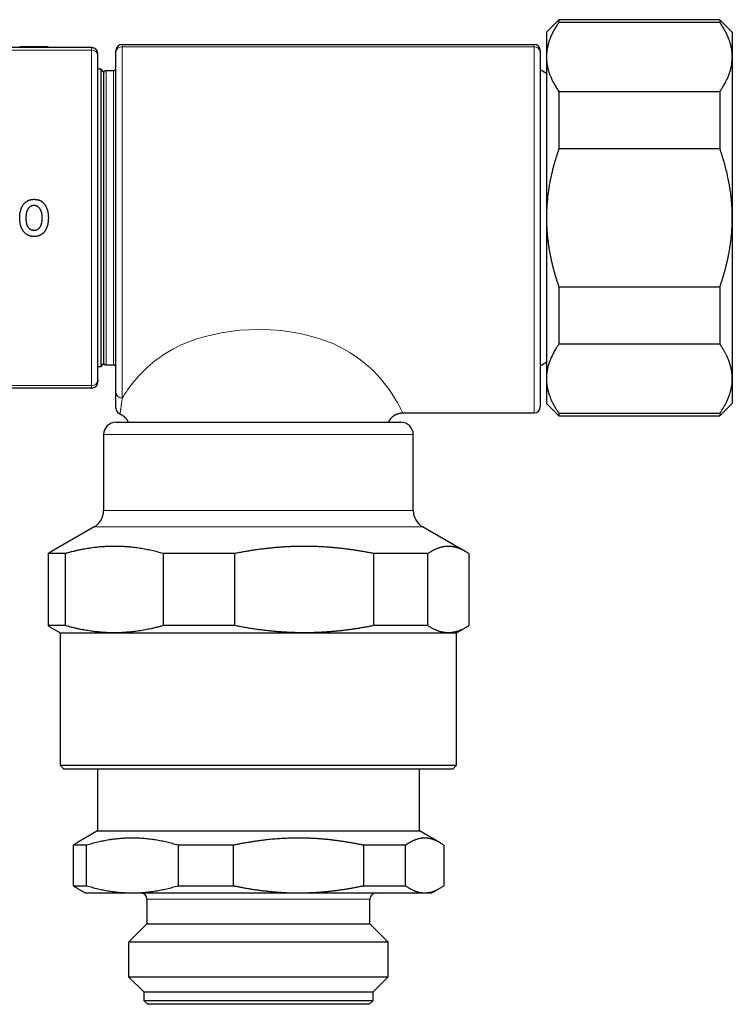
# Model space of a CAD drawing. Header units: millimetres. Extents: x 8 to 417, y 12 to 268.
# Tile 2 of 14: x 60 to 117, y 189 to 268. Entities that reach past the tile are written whole.
import ezdxf

# ---------------------------------------------------------------- set-up
doc = ezdxf.new("R2010")
doc.units = ezdxf.units.MM

msp = doc.modelspace()

# ---------------------------------------------------------------- linework, layer by layer
at = {"color": 7, "linetype": 'Continuous', "lineweight": 30}
for p, q in [((103.155, 268.389), (102.155, 267.389)), ((116.155, 268.389), (103.155, 268.389)), ((103.155, 268.389), (103.155, 268.164)), ((116.155, 268.164), (103.155, 268.164)), ((117.155, 267.389), (116.155, 268.389)), ((116.155, 268.389), (116.155, 268.164)), ((102.155, 267.389), (102.155, 265.38)), ((117.155, 267.389), (117.155, 265.38)), ((67.905, 266.389), (101.155, 266.389)), ((61.941, 266.189), (61.941, 266.139)), ((67.405, 265.767), (67.405, 265.889)), ((67.405, 238.295), (67.405, 265.767)), ((101.655, 265.889), (101.655, 265.767)), ((101.655, 265.767), (101.655, 237.139)), ((65.945, 239.28), (65.945, 265.499)), ((102.155, 265.38), (102.155, 252.389)), ((117.155, 265.38), (117.155, 252.389)), ((66.205, 264.389), (65.945, 264.389)), ((66.405, 264.189), (66.205, 264.389)), ((66.205, 260.915), (66.205, 264.389)), ((66.405, 264.189), (66.405, 260.773)), ((67.205, 264.264), (66.605, 264.264)), ((102.155, 264.051), (101.655, 264.339)), ((103.155, 262.596), (103.155, 257.957)), ((103.155, 262.596), (116.155, 262.596)), ((116.155, 262.596), (116.155, 257.957)), ((66.205, 240.389), (66.205, 260.915)), ((66.405, 260.773), (66.405, 240.589)), ((116.155, 257.957), (103.155, 257.957)), ((102.155, 252.389), (102.155, 239.399)), ((117.155, 252.389), (117.155, 239.399)), ((103.155, 246.822), (116.155, 246.822)), ((103.155, 246.822), (103.155, 242.183)), ((116.155, 246.822), (116.155, 242.183)), ((116.155, 242.183), (103.155, 242.183)), ((65.945, 240.389), (66.205, 240.389)), ((66.205, 240.389), (66.405, 240.589)), ((66.605, 240.514), (67.205, 240.514)), ((101.655, 240.439), (102.155, 240.728)), ((102.155, 239.399), (102.155, 237.389)), ((117.155, 239.399), (117.155, 237.389)), ((102.155, 237.389), (103.155, 236.389)), ((116.155, 236.389), (117.155, 237.389)), ((90.561, 236.639), (101.155, 236.639)), ((103.155, 236.615), (116.155, 236.615)), ((103.155, 236.615), (103.155, 236.389)), ((103.155, 236.389), (116.155, 236.389)), ((116.155, 236.615), (116.155, 236.389)), ((67.405, 235.88), (75.61, 235.88)), ((75.61, 235.88), (90.405, 235.88)), ((66.405, 234.88), (66.405, 228.746)), ((91.405, 228.746), (91.405, 234.88)), ((65.655, 227.447), (62.205, 225.455)), ((95.605, 225.455), (92.155, 227.447)), ((63.327, 225.282), (61.93, 225.282)), ((61.93, 225.282), (61.93, 219.457)), ((63.327, 219.457), (63.327, 225.282)), ((77.011, 225.282), (71.214, 225.282)), ((71.214, 225.282), (71.214, 219.457)), ((77.011, 219.457), (77.011, 225.282)), ((92.589, 225.282), (88.189, 225.282)), ((88.189, 225.282), (88.189, 219.457)), ((92.589, 219.457), (92.589, 225.282)), ((95.88, 225.282), (95.88, 219.457)), ((63.327, 219.457), (61.93, 219.457)), ((77.011, 219.457), (71.214, 219.457)), ((92.589, 219.457), (88.189, 219.457)), ((62.205, 219.284), (62.905, 218.88)), ((62.905, 218.88), (62.905, 208.18)), ((62.905, 218.88), (67.271, 218.88)), ((67.271, 218.88), (82.6, 218.88)), ((82.6, 218.88), (94.234, 218.88)), ((94.234, 218.88), (94.905, 218.88)), ((94.905, 218.88), (95.605, 219.284)), ((94.905, 208.18), (94.905, 218.88)), ((62.905, 208.18), (63.205, 207.88)), ((62.905, 208.18), (94.905, 208.18)), ((94.605, 207.88), (63.205, 207.88)), ((65.905, 207.88), (65.905, 202.88)), ((91.905, 202.88), (91.905, 207.88)), ((94.605, 207.88), (94.905, 208.18)), ((65.905, 202.88), (64.293, 201.949)), ((65.905, 202.88), (75.181, 202.88)), ((75.181, 202.88), (91.905, 202.88)), ((93.517, 201.949), (91.905, 202.88)), ((65.028, 201.725), (63.949, 201.725)), ((63.949, 201.725), (63.949, 198.457)), ((65.028, 198.457), (65.028, 201.725)), ((76.899, 201.725), (72.422, 201.725)), ((72.422, 201.725), (72.422, 198.457)), ((76.899, 198.457), (76.899, 201.725)), ((90.775, 201.725), (87.378, 201.725)), ((87.378, 201.725), (87.378, 198.457)), ((90.775, 198.457), (90.775, 201.725)), ((93.861, 201.725), (93.861, 198.457)), ((63.949, 198.457), (65.028, 198.457)), ((64.293, 198.234), (64.905, 197.88)), ((72.422, 198.457), (76.899, 198.457)), ((87.378, 198.457), (90.775, 198.457)), ((92.905, 197.88), (93.517, 198.234)), ((64.905, 197.88), (68.725, 197.88)), ((68.725, 197.88), (82.138, 197.88)), ((69.905, 197.38), (69.905, 195.38)), ((82.138, 197.88), (92.318, 197.88)), ((87.905, 195.38), (87.905, 197.38)), ((92.318, 197.88), (92.905, 197.88)), ((69.905, 195.38), (68.427, 193.903)), ((69.905, 195.38), (76.327, 195.38)), ((76.327, 195.38), (87.905, 195.38)), ((89.382, 193.903), (87.905, 195.38)), ((68.427, 193.903), (68.427, 191.108)), ((89.382, 193.903), (68.427, 193.903)), ((89.382, 191.108), (89.382, 193.903)), ((68.427, 191.108), (69.655, 189.88)), ((68.427, 191.108), (75.903, 191.108)), ((75.903, 191.108), (89.382, 191.108)), ((88.155, 189.88), (89.382, 191.108)), ((69.655, 189.88), (69.655, 189.18)), ((69.655, 189.88), (76.255, 189.88)), ((76.255, 189.88), (88.155, 189.88)), ((88.155, 189.18), (88.155, 189.88)), ((69.655, 189.18), (69.955, 188.88)), ((69.655, 189.18), (88.155, 189.18)), ((87.855, 188.88), (69.955, 188.88)), ((87.855, 188.88), (88.155, 189.18))]:
    msp.add_line(p, q, dxfattribs=at)
at = {"color": 252, "linetype": 'Continuous', "lineweight": 0}
for p, q in [((67.905, 266.389), (67.905, 266.205)), ((101.155, 266.205), (101.155, 266.389)), ((61.387, 266.189), (61.387, 266.139)), ((61.788, 266.189), (61.788, 266.139)), ((65.441, 265.928), (65.441, 238.85)), ((67.905, 266.205), (67.905, 237.831)), ((101.155, 266.205), (67.905, 266.205)), ((101.155, 236.639), (101.155, 266.205)), ((66.605, 264.264), (66.605, 240.514)), ((67.205, 240.514), (67.205, 264.264)), ((75.324, 234.88), (66.405, 234.88)), ((91.405, 234.88), (75.324, 234.88)), ((66.405, 228.746), (75.324, 228.746)), ((75.324, 228.746), (91.405, 228.746)), ((92.155, 227.447), (65.655, 227.447)), ((87.905, 197.38), (69.905, 197.38))]:
    msp.add_line(p, q, dxfattribs=at)
at = {"color": 252, "linetype": 'Continuous', "lineweight": 0, "flags": 128}
msp.add_lwpolyline([(67.906, 237.832), (68.01, 237.999), (68.122, 238.172), (68.241, 238.35), (68.367, 238.532), (68.501, 238.718), (68.642, 238.906), (69.213, 239.591), (69.884, 240.271), (70.13, 240.492), (70.388, 240.708), (70.656, 240.919), (70.936, 241.124), (71.226, 241.323), (71.528, 241.514), (72.057, 241.816), (72.618, 242.097), (73.214, 242.354), (73.842, 242.587), (74.505, 242.793), (75.896, 243.115), (77.363, 243.312), (78.905, 243.378), (79.839, 243.354), (80.747, 243.283), (81.627, 243.165), (82.48, 243.001), (83.305, 242.793), (83.859, 242.623), (84.39, 242.435), (84.898, 242.229), (85.382, 242.006), (85.844, 241.767), (86.282, 241.514), (87.154, 240.919), (87.926, 240.271), (88.206, 240.002), (88.471, 239.729), (88.719, 239.454), (88.951, 239.179), (89.168, 238.906), (89.449, 238.523), (89.699, 238.155), (89.919, 237.808), (90.107, 237.491), (90.264, 237.21), (90.429, 236.901), (90.528, 236.707), (90.561, 236.639), (90.561, 236.639)], dxfattribs=at)
at = {"color": 7, "linetype": 'Continuous', "lineweight": 30}
for centre, radius, start, end in [((67.905, 265.889), 0.5, 90, 180), ((101.155, 265.889), 0.5, 0, 90), ((65.445, 265.639), 0.5, 0, 90), ((66.605, 264.064), 0.2, 90, 180), ((67.205, 264.464), 0.2, 270, 0), ((66.605, 240.714), 0.2, 180, 270), ((67.205, 240.314), 0.2, 0, 90), ((65.445, 239.139), 0.5, 270, 0), ((67.905, 237.012), 0.5, 180, 247.97899), ((101.155, 237.139), 0.5, 270, 360), ((67.405, 234.88), 1, 90, 180), ((90.405, 234.88), 1, 0, 90), ((64.905, 228.746), 1.5, 300, 0), ((92.905, 228.746), 1.5, 180, 240), ((69.405, 197.38), 0.5, 0, 90), ((88.405, 197.38), 0.5, 90, 180)]:
    msp.add_arc(centre, radius, start, end, dxfattribs=at)
at = {"color": 252, "linetype": 'Continuous', "lineweight": 0}
for centre, radius, start, end in [((65.476, 265.459), 0.471, 4.84656, 94.2969), ((67.877, 265.733), 0.473, 86.62843, 175.88559), ((101.183, 265.733), 0.473, 4.11441, 93.37157), ((65.476, 239.32), 0.471, 265.7031, 355.15344)]:
    msp.add_arc(centre, radius, start, end, dxfattribs=at)
at = {"color": 7, "linetype": 'Continuous', "lineweight": 30}
for points, knots in [([(103.155, 268.164), (103.125, 268.12), (103.064, 268.031), (102.978, 267.898), (102.895, 267.765), (102.815, 267.631), (102.74, 267.496), (102.669, 267.361), (102.602, 267.225), (102.539, 267.089), (102.48, 266.952), (102.429, 266.823), (102.385, 266.7), (102.347, 266.585), (102.312, 266.47), (102.281, 266.355), (102.253, 266.239), (102.227, 266.121), (102.205, 266), (102.187, 265.876), (102.173, 265.752), (102.163, 265.628), (102.156, 265.504), (102.155, 265.421), (102.155, 265.38)], [0, 0, 0, 0, 0.049183, 0.098374, 0.147566, 0.196755, 0.245937, 0.29513, 0.344333, 0.393539, 0.44274, 0.491932, 0.532934, 0.573945, 0.61496, 0.655974, 0.696983, 0.737985, 0.781644, 0.825316, 0.868993, 0.91267, 0.956341, 1, 1, 1, 1]), ([(117.155, 265.38), (117.155, 265.412), (117.154, 265.482), (117.15, 265.589), (117.142, 265.701), (117.131, 265.813), (117.116, 265.925), (117.098, 266.037), (117.077, 266.149), (117.052, 266.26), (117.025, 266.373), (116.993, 266.486), (116.959, 266.599), (116.921, 266.712), (116.88, 266.825), (116.832, 266.947), (116.776, 267.078), (116.712, 267.218), (116.643, 267.358), (116.57, 267.496), (116.494, 267.632), (116.415, 267.766), (116.332, 267.899), (116.246, 268.032), (116.185, 268.12), (116.155, 268.164)], [0, 0, 0, 0, 0.0340826, 0.0735211, 0.1129639, 0.1524068, 0.1918453, 0.2314215, 0.2710018, 0.3105823, 0.3501586, 0.3904937, 0.4308348, 0.4711781, 0.5115197, 0.5518554, 0.6025112, 0.6531738, 0.703837, 0.7544937, 0.8035896, 0.8526926, 0.9017986, 0.9509029, 1, 1, 1, 1]), ([(65.445, 266.139), (65.278, 266.139), (62.737, 266.139), (57.821, 266.139), (52.835, 266.139), (50.223, 266.139), (49.986, 266.139)], [0, 0, 0, 0, 0.032344, 0.493199, 0.954053, 1, 1, 1, 1]), ([(61.387, 266.189), (61.369, 266.189), (61.333, 266.189), (61.276, 266.189), (61.217, 266.189), (61.155, 266.189), (61.091, 266.189), (61.025, 266.189), (60.958, 266.189), (60.891, 266.189), (60.824, 266.189), (60.756, 266.189), (60.689, 266.189), (60.623, 266.189), (60.556, 266.189), (60.49, 266.189), (60.424, 266.189), (60.36, 266.189), (60.298, 266.189), (60.238, 266.189), (60.18, 266.189), (60.126, 266.189), (60.076, 266.189), (60.028, 266.189), (59.982, 266.189), (59.939, 266.189), (59.898, 266.189), (59.86, 266.189), (59.826, 266.189), (59.795, 266.189), (59.767, 266.189), (59.741, 266.189), (59.718, 266.189), (59.698, 266.189), (59.681, 266.189), (59.666, 266.189), (59.655, 266.189), (59.646, 266.189), (59.64, 266.189), (59.636, 266.189), (59.633, 266.189), (59.634, 266.189), (59.634, 266.189)], [0, 0, 0, 0, 0.023009, 0.046118, 0.069437, 0.093074, 0.117133, 0.141711, 0.166901, 0.190601, 0.214946, 0.239849, 0.264361, 0.288354, 0.311903, 0.337182, 0.362138, 0.386886, 0.411543, 0.436227, 0.461056, 0.486146, 0.509473, 0.533197, 0.557399, 0.582124, 0.607145, 0.632467, 0.657, 0.68196, 0.707415, 0.733432, 0.760072, 0.78739, 0.815439, 0.844269, 0.870858, 0.898142, 0.926149, 0.954903, 0.984428, 1, 1, 1, 1]), ([(61.788, 266.189), (61.778, 266.189), (61.759, 266.189), (61.728, 266.189), (61.695, 266.189), (61.661, 266.189), (61.625, 266.189), (61.585, 266.189), (61.541, 266.189), (61.492, 266.189), (61.441, 266.189), (61.405, 266.189), (61.387, 266.189)], [0, 0, 0, 0, 0.104499, 0.206055, 0.304862, 0.401126, 0.495072, 0.586938, 0.692879, 0.796723, 0.898935, 1, 1, 1, 1]), ([(61.941, 266.189), (61.941, 266.189), (61.94, 266.189), (61.936, 266.189), (61.93, 266.189), (61.92, 266.189), (61.908, 266.189), (61.894, 266.189), (61.877, 266.189), (61.859, 266.189), (61.838, 266.189), (61.815, 266.189), (61.797, 266.189), (61.788, 266.189)], [0, 0, 0, 0, 0.1088924, 0.2142202, 0.3160861, 0.4146025, 0.5098928, 0.6020923, 0.6863261, 0.7680799, 0.8475013, 0.9247503, 1, 1, 1, 1]), ([(65.945, 265.499), (65.945, 265.507), (65.945, 265.523), (65.945, 265.546), (65.945, 265.566), (65.945, 265.584), (65.945, 265.6), (65.945, 265.614), (65.945, 265.625), (65.945, 265.633), (65.945, 265.638), (65.945, 265.639), (65.945, 265.639)], [0, 0, 0, 0, 0.092394, 0.184788, 0.278107, 0.371426, 0.474661, 0.577976, 0.681212, 0.787446, 0.893766, 1, 1, 1, 1]), ([(102.155, 265.38), (102.155, 265.347), (102.156, 265.278), (102.16, 265.17), (102.168, 265.058), (102.18, 264.945), (102.194, 264.833), (102.212, 264.72), (102.234, 264.607), (102.259, 264.495), (102.287, 264.382), (102.318, 264.27), (102.352, 264.158), (102.39, 264.045), (102.431, 263.933), (102.475, 263.822), (102.526, 263.7), (102.585, 263.569), (102.653, 263.429), (102.726, 263.289), (102.804, 263.149), (102.885, 263.01), (102.971, 262.871), (103.061, 262.733), (103.124, 262.642), (103.155, 262.596)], [0, 0, 0, 0, 0.034083, 0.073733, 0.11339, 0.153049, 0.192706, 0.232357, 0.272224, 0.312097, 0.351972, 0.391846, 0.431713, 0.471894, 0.512074, 0.552087, 0.5921, 0.642988, 0.693882, 0.744777, 0.795666, 0.846746, 0.897832, 0.948919, 1, 1, 1, 1]), ([(116.155, 262.596), (116.185, 262.64), (116.246, 262.728), (116.332, 262.86), (116.415, 262.993), (116.494, 263.127), (116.567, 263.259), (116.636, 263.388), (116.699, 263.515), (116.759, 263.643), (116.815, 263.771), (116.866, 263.9), (116.914, 264.029), (116.958, 264.159), (116.997, 264.285), (117.03, 264.408), (117.059, 264.528), (117.084, 264.647), (117.106, 264.767), (117.123, 264.887), (117.137, 265.008), (117.147, 265.131), (117.154, 265.255), (117.155, 265.338), (117.155, 265.38)], [0, 0, 0, 0, 0.049057, 0.09812, 0.147186, 0.196248, 0.245304, 0.291409, 0.337519, 0.383628, 0.429733, 0.476007, 0.522288, 0.568568, 0.614842, 0.657166, 0.6995, 0.741839, 0.784178, 0.826511, 0.868834, 0.912555, 0.956279, 1, 1, 1, 1]), ([(103.155, 257.957), (103.125, 257.869), (103.064, 257.693), (102.978, 257.427), (102.895, 257.16), (102.815, 256.892), (102.74, 256.622), (102.669, 256.351), (102.601, 256.078), (102.538, 255.804), (102.479, 255.529), (102.428, 255.267), (102.383, 255.018), (102.344, 254.782), (102.309, 254.546), (102.277, 254.309), (102.248, 254.072), (102.224, 253.834), (102.203, 253.596), (102.186, 253.357), (102.172, 253.116), (102.162, 252.874), (102.156, 252.632), (102.155, 252.47), (102.155, 252.389)], [0, 0, 0, 0, 0.049183, 0.098374, 0.147566, 0.196755, 0.245937, 0.295386, 0.344844, 0.394305, 0.443762, 0.493209, 0.535228, 0.577252, 0.619275, 0.661294, 0.703409, 0.745524, 0.787456, 0.829388, 0.872039, 0.914694, 0.95735, 1, 1, 1, 1]), ([(117.155, 252.389), (117.155, 252.467), (117.154, 252.621), (117.148, 252.854), (117.139, 253.086), (117.127, 253.318), (117.111, 253.549), (117.091, 253.782), (117.068, 254.014), (117.041, 254.247), (117.011, 254.479), (116.977, 254.711), (116.94, 254.943), (116.899, 255.175), (116.855, 255.409), (116.807, 255.643), (116.755, 255.877), (116.701, 256.11), (116.643, 256.343), (116.582, 256.575), (116.519, 256.806), (116.452, 257.036), (116.382, 257.267), (116.309, 257.498), (116.234, 257.728), (116.181, 257.881), (116.155, 257.957)], [0, 0, 0, 0, 0.040839, 0.081683, 0.122526, 0.163365, 0.204303, 0.245241, 0.286448, 0.327663, 0.368882, 0.410103, 0.451319, 0.492526, 0.534656, 0.57679, 0.618925, 0.661056, 0.703267, 0.745479, 0.787526, 0.829572, 0.872178, 0.914786, 0.957394, 1, 1, 1, 1]), ([(59.979, 253.521), (59.993, 253.538), (60.021, 253.571), (60.068, 253.617), (60.117, 253.661), (60.169, 253.701), (60.224, 253.737), (60.281, 253.769), (60.34, 253.797), (60.402, 253.821), (60.464, 253.841), (60.53, 253.858), (60.598, 253.87), (60.669, 253.879), (60.74, 253.884), (60.812, 253.884), (60.883, 253.881), (60.949, 253.875), (61.01, 253.866), (61.067, 253.855), (61.122, 253.841), (61.177, 253.824), (61.231, 253.803), (61.283, 253.78), (61.334, 253.754), (61.383, 253.724), (61.431, 253.691), (61.476, 253.655), (61.519, 253.617), (61.563, 253.574), (61.59, 253.542), (61.605, 253.525)], [0, 0, 0, 0, 0.0355343, 0.0711878, 0.1068661, 0.1424895, 0.1779984, 0.2135922, 0.2493065, 0.2850751, 0.3208149, 0.3564303, 0.3949925, 0.4336684, 0.4724174, 0.5111842, 0.5499011, 0.5884908, 0.6195408, 0.6506909, 0.6818771, 0.7130456, 0.7441546, 0.7751772, 0.8063665, 0.837667, 0.8690307, 0.9004019, 0.9317196, 0.9629205, 1, 1, 1, 1]), ([(61.392, 251.047), (61.376, 251.037), (61.344, 251.017), (61.294, 250.99), (61.243, 250.967), (61.189, 250.946), (61.134, 250.928), (61.073, 250.912), (61.008, 250.9), (60.939, 250.89), (60.868, 250.885), (60.796, 250.883), (60.724, 250.884), (60.657, 250.89), (60.596, 250.898), (60.54, 250.909), (60.485, 250.923), (60.43, 250.94), (60.375, 250.96), (60.322, 250.983), (60.271, 251.009), (60.222, 251.038), (60.175, 251.07), (60.129, 251.105), (60.084, 251.142), (60.042, 251.182), (60.002, 251.223), (59.965, 251.266), (59.929, 251.311), (59.896, 251.358), (59.864, 251.407), (59.835, 251.458), (59.807, 251.512), (59.781, 251.569), (59.758, 251.626), (59.735, 251.692), (59.712, 251.766), (59.692, 251.848), (59.675, 251.931), (59.661, 252.016), (59.651, 252.1), (59.644, 252.185), (59.64, 252.271), (59.638, 252.357), (59.638, 252.444), (59.641, 252.532), (59.647, 252.619), (59.656, 252.707), (59.668, 252.792), (59.684, 252.876), (59.702, 252.957), (59.723, 253.031), (59.744, 253.098), (59.766, 253.158), (59.791, 253.217), (59.82, 253.278), (59.853, 253.34), (59.891, 253.402), (59.933, 253.463), (59.963, 253.502), (59.979, 253.521)], [0, 0, 0, 0, 0.01416, 0.028335, 0.042496, 0.057141, 0.071799, 0.086446, 0.104107, 0.121786, 0.139453, 0.15763, 0.175818, 0.193989, 0.208231, 0.222483, 0.236723, 0.251361, 0.266012, 0.28065, 0.294904, 0.30917, 0.323425, 0.3381, 0.352787, 0.367464, 0.381784, 0.396111, 0.410431, 0.42506, 0.4397, 0.454331, 0.469906, 0.485497, 0.501091, 0.51667, 0.538024, 0.559393, 0.580752, 0.602208, 0.623683, 0.64517, 0.666655, 0.688121, 0.710191, 0.732281, 0.754373, 0.776453, 0.798514, 0.819515, 0.840525, 0.861522, 0.877617, 0.893726, 0.909833, 0.925924, 0.944322, 0.962718, 0.981359, 1, 1, 1, 1]), ([(60.321, 253.134), (60.311, 253.119), (60.29, 253.09), (60.263, 253.043), (60.239, 252.994), (60.219, 252.943), (60.201, 252.891), (60.185, 252.836), (60.172, 252.78), (60.161, 252.722), (60.152, 252.658), (60.144, 252.586), (60.138, 252.508), (60.135, 252.424), (60.135, 252.337), (60.138, 252.246), (60.143, 252.163), (60.152, 252.086), (60.162, 252.017), (60.176, 251.949), (60.192, 251.886), (60.211, 251.828), (60.231, 251.775), (60.255, 251.724), (60.28, 251.678), (60.307, 251.637), (60.335, 251.6), (60.365, 251.566), (60.397, 251.534), (60.432, 251.504), (60.468, 251.477), (60.507, 251.453), (60.548, 251.432), (60.591, 251.415), (60.635, 251.402), (60.679, 251.393), (60.724, 251.386), (60.771, 251.383), (60.82, 251.384), (60.869, 251.388), (60.919, 251.396), (60.964, 251.407), (61.006, 251.422), (61.045, 251.439), (61.082, 251.458), (61.117, 251.481), (61.151, 251.506), (61.183, 251.533), (61.213, 251.562), (61.241, 251.594), (61.258, 251.616), (61.267, 251.627)], [0, 0, 0, 0, 0.020124, 0.040315, 0.060556, 0.080799, 0.100966, 0.122539, 0.144134, 0.165737, 0.187321, 0.216743, 0.246178, 0.275606, 0.309472, 0.343347, 0.377207, 0.403111, 0.429044, 0.454961, 0.480844, 0.501834, 0.522867, 0.543879, 0.564841, 0.581758, 0.598738, 0.615733, 0.632702, 0.64961, 0.666584, 0.683617, 0.700647, 0.717615, 0.734553, 0.751544, 0.768547, 0.7855, 0.803979, 0.822515, 0.841037, 0.859495, 0.875023, 0.890617, 0.906239, 0.92184, 0.937374, 0.953009, 0.968677, 0.984353, 1, 1, 1, 1]), ([(61.451, 252.381), (61.451, 252.411), (61.45, 252.47), (61.445, 252.558), (61.437, 252.64), (61.426, 252.714), (61.413, 252.781), (61.397, 252.847), (61.379, 252.905), (61.36, 252.956), (61.341, 253), (61.319, 253.043), (61.295, 253.084), (61.268, 253.123), (61.239, 253.161), (61.208, 253.197), (61.174, 253.231), (61.138, 253.262), (61.1, 253.29), (61.061, 253.314), (61.02, 253.335), (60.978, 253.352), (60.935, 253.365), (60.891, 253.375), (60.846, 253.381), (60.801, 253.383), (60.755, 253.382), (60.707, 253.378), (60.659, 253.369), (60.612, 253.356), (60.568, 253.339), (60.526, 253.318), (60.486, 253.295), (60.449, 253.268), (60.414, 253.238), (60.381, 253.205), (60.35, 253.171), (60.331, 253.146), (60.321, 253.134)], [0, 0, 0, 0, 0.046762, 0.093539, 0.140287, 0.176219, 0.212196, 0.248151, 0.284051, 0.30914, 0.334299, 0.359462, 0.384584, 0.409643, 0.434844, 0.460139, 0.485442, 0.510691, 0.535854, 0.559692, 0.583614, 0.607531, 0.63136, 0.655159, 0.679033, 0.702921, 0.726738, 0.752363, 0.778089, 0.803801, 0.829407, 0.85358, 0.877837, 0.902109, 0.926303, 0.950855, 0.975437, 1, 1, 1, 1]), ([(61.605, 253.525), (61.618, 253.51), (61.643, 253.479), (61.677, 253.43), (61.71, 253.38), (61.741, 253.328), (61.769, 253.274), (61.796, 253.217), (61.821, 253.156), (61.844, 253.092), (61.865, 253.027), (61.883, 252.96), (61.899, 252.893), (61.912, 252.824), (61.923, 252.755), (61.931, 252.685), (61.938, 252.614), (61.943, 252.543), (61.945, 252.472), (61.946, 252.425), (61.946, 252.401)], [0, 0, 0, 0, 0.049786, 0.0996, 0.149388, 0.200158, 0.250956, 0.30173, 0.35859, 0.415505, 0.47243, 0.529305, 0.587668, 0.646068, 0.704477, 0.762851, 0.822045, 0.881241, 0.94062, 1, 1, 1, 1]), ([(61.267, 251.627), (61.275, 251.638), (61.292, 251.662), (61.314, 251.698), (61.334, 251.736), (61.353, 251.776), (61.369, 251.817), (61.385, 251.863), (61.399, 251.912), (61.412, 251.967), (61.423, 252.022), (61.433, 252.084), (61.441, 252.152), (61.447, 252.228), (61.451, 252.305), (61.451, 252.356), (61.451, 252.381)], [0, 0, 0, 0, 0.054231, 0.108526, 0.162777, 0.218689, 0.274643, 0.33057, 0.401091, 0.471618, 0.542692, 0.61377, 0.710065, 0.806367, 0.903182, 1, 1, 1, 1]), ([(61.946, 252.401), (61.946, 252.379), (61.945, 252.336), (61.944, 252.271), (61.94, 252.207), (61.936, 252.142), (61.929, 252.077), (61.921, 252.013), (61.911, 251.949), (61.9, 251.887), (61.887, 251.827), (61.873, 251.77), (61.856, 251.713), (61.837, 251.657), (61.817, 251.601), (61.801, 251.565), (61.793, 251.547)], [0, 0, 0, 0, 0.074117, 0.148233, 0.222485, 0.296736, 0.370867, 0.444996, 0.519363, 0.593729, 0.661025, 0.728337, 0.795627, 0.863746, 0.93189, 1, 1, 1, 1]), ([(102.155, 252.389), (102.155, 252.33), (102.156, 252.18), (102.161, 251.94), (102.171, 251.67), (102.187, 251.4), (102.207, 251.131), (102.232, 250.861), (102.262, 250.59), (102.296, 250.32), (102.335, 250.05), (102.379, 249.781), (102.428, 249.511), (102.481, 249.24), (102.539, 248.968), (102.602, 248.697), (102.669, 248.427), (102.74, 248.157), (102.815, 247.888), (102.894, 247.62), (102.977, 247.352), (103.064, 247.086), (103.125, 246.91), (103.155, 246.822)], [0, 0, 0, 0, 0.031424, 0.078988, 0.126564, 0.174143, 0.221719, 0.269283, 0.317217, 0.365161, 0.413109, 0.461055, 0.508989, 0.557943, 0.606906, 0.655872, 0.704837, 0.753791, 0.803028, 0.852271, 0.901518, 0.950762, 1, 1, 1, 1]), ([(116.155, 246.822), (116.184, 246.907), (116.243, 247.078), (116.327, 247.336), (116.408, 247.595), (116.485, 247.854), (116.559, 248.116), (116.629, 248.379), (116.695, 248.643), (116.757, 248.908), (116.815, 249.175), (116.866, 249.428), (116.911, 249.669), (116.95, 249.897), (116.986, 250.125), (117.018, 250.355), (117.047, 250.585), (117.073, 250.816), (117.096, 251.047), (117.115, 251.279), (117.13, 251.511), (117.142, 251.744), (117.15, 251.978), (117.154, 252.193), (117.155, 252.33), (117.155, 252.389)], [0, 0, 0, 0, 0.0476931, 0.0953928, 0.143094, 0.1907924, 0.2384845, 0.2864179, 0.33436, 0.3823043, 0.4302451, 0.4781774, 0.5188525, 0.5595317, 0.6002106, 0.6408854, 0.681769, 0.7226572, 0.7635452, 0.8044286, 0.845463, 0.8865024, 0.9275417, 0.9685761, 1, 1, 1, 1]), ([(61.793, 251.547), (61.786, 251.533), (61.773, 251.505), (61.752, 251.464), (61.73, 251.423), (61.707, 251.384), (61.682, 251.345), (61.656, 251.307), (61.628, 251.27), (61.594, 251.228), (61.553, 251.182), (61.509, 251.139), (61.467, 251.103), (61.43, 251.074), (61.405, 251.056), (61.392, 251.047)], [0, 0, 0, 0, 0.070916, 0.141831, 0.212994, 0.284157, 0.355092, 0.426026, 0.497349, 0.56867, 0.675457, 0.782234, 0.85481, 0.927429, 1, 1, 1, 1]), ([(103.155, 242.183), (103.13, 242.146), (103.079, 242.073), (103.006, 241.962), (102.931, 241.844), (102.854, 241.717), (102.777, 241.582), (102.704, 241.447), (102.634, 241.311), (102.569, 241.176), (102.509, 241.04), (102.454, 240.905), (102.402, 240.769), (102.356, 240.633), (102.314, 240.496), (102.278, 240.365), (102.248, 240.24), (102.224, 240.121), (102.203, 240.002), (102.186, 239.883), (102.172, 239.762), (102.162, 239.641), (102.156, 239.52), (102.155, 239.439), (102.155, 239.399)], [0, 0, 0, 0, 0.040965, 0.081931, 0.122895, 0.172207, 0.221526, 0.270848, 0.320166, 0.369476, 0.418102, 0.466742, 0.515388, 0.564032, 0.61267, 0.661294, 0.703409, 0.745524, 0.787456, 0.829388, 0.872039, 0.914694, 0.95735, 1, 1, 1, 1]), ([(117.155, 239.399), (117.155, 239.431), (117.154, 239.501), (117.15, 239.608), (117.142, 239.72), (117.131, 239.832), (117.115, 239.95), (117.095, 240.076), (117.069, 240.207), (117.038, 240.339), (117.003, 240.47), (116.964, 240.602), (116.92, 240.733), (116.872, 240.864), (116.824, 240.984), (116.777, 241.094), (116.732, 241.194), (116.684, 241.293), (116.635, 241.392), (116.583, 241.49), (116.525, 241.595), (116.461, 241.708), (116.389, 241.827), (116.314, 241.946), (116.236, 242.065), (116.182, 242.144), (116.155, 242.183)], [0, 0, 0, 0, 0.034083, 0.073521, 0.112964, 0.152407, 0.191845, 0.238425, 0.285011, 0.331597, 0.378177, 0.424966, 0.471761, 0.518556, 0.565346, 0.601331, 0.637318, 0.673304, 0.709036, 0.744769, 0.780501, 0.824397, 0.868298, 0.912201, 0.956103, 1, 1, 1, 1]), ([(102.155, 239.399), (102.155, 239.367), (102.156, 239.297), (102.16, 239.19), (102.168, 239.078), (102.179, 238.966), (102.194, 238.854), (102.212, 238.742), (102.233, 238.63), (102.258, 238.518), (102.286, 238.403), (102.319, 238.286), (102.356, 238.165), (102.397, 238.044), (102.442, 237.924), (102.49, 237.804), (102.541, 237.684), (102.596, 237.565), (102.654, 237.446), (102.716, 237.328), (102.781, 237.209), (102.849, 237.09), (102.921, 236.971), (102.996, 236.852), (103.074, 236.733), (103.128, 236.654), (103.155, 236.615)], [0, 0, 0, 0, 0.034083, 0.073521, 0.112964, 0.152407, 0.191845, 0.231421, 0.271002, 0.310582, 0.350158, 0.393191, 0.43623, 0.479273, 0.522313, 0.565346, 0.608373, 0.651406, 0.694441, 0.737474, 0.780501, 0.824397, 0.868298, 0.912201, 0.956103, 1, 1, 1, 1]), ([(116.155, 236.615), (116.183, 236.656), (116.24, 236.739), (116.322, 236.864), (116.4, 236.989), (116.475, 237.114), (116.547, 237.241), (116.615, 237.368), (116.68, 237.495), (116.742, 237.625), (116.801, 237.758), (116.856, 237.893), (116.907, 238.029), (116.954, 238.165), (116.996, 238.302), (117.032, 238.433), (117.062, 238.558), (117.086, 238.678), (117.107, 238.797), (117.125, 238.917), (117.138, 239.037), (117.148, 239.158), (117.154, 239.278), (117.155, 239.359), (117.155, 239.399)], [0, 0, 0, 0, 0.046117, 0.092237, 0.138357, 0.184474, 0.230722, 0.276975, 0.323228, 0.369476, 0.418051, 0.46663, 0.515204, 0.5639, 0.612599, 0.661294, 0.703546, 0.745802, 0.788059, 0.83031, 0.87273, 0.915155, 0.95758, 1, 1, 1, 1]), ([(65.445, 238.639), (65.278, 238.639), (62.737, 238.639), (57.821, 238.639), (52.835, 238.639), (50.223, 238.639), (49.986, 238.639)], [0, 0, 0, 0, 0.032344, 0.493199, 0.954053, 1, 1, 1, 1]), ([(65.945, 239.28), (65.945, 239.272), (65.945, 239.255), (65.945, 239.233), (65.945, 239.213), (65.945, 239.195), (65.945, 239.178), (65.945, 239.164), (65.945, 239.153), (65.945, 239.145), (65.945, 239.14), (65.945, 239.14), (65.945, 239.139)], [0, 0, 0, 0, 0.092394, 0.184788, 0.278107, 0.371426, 0.474661, 0.577976, 0.681212, 0.787446, 0.893766, 1, 1, 1, 1]), ([(67.405, 237.012), (67.405, 237.012), (67.405, 237.012), (67.405, 237.018), (67.405, 237.028), (67.405, 237.042), (67.405, 237.061), (67.405, 237.084), (67.405, 237.11), (67.405, 237.14), (67.405, 237.173), (67.405, 237.209), (67.405, 237.249), (67.405, 237.293), (67.405, 237.339), (67.405, 237.389), (67.405, 237.442), (67.405, 237.498), (67.405, 237.562), (67.405, 237.634), (67.405, 237.716), (67.405, 237.802), (67.405, 237.893), (67.405, 237.988), (67.405, 238.087), (67.405, 238.176), (67.405, 238.233), (67.405, 238.255)], [0, 0, 0, 0, 0.028748, 0.0673857, 0.1063772, 0.1453785, 0.1843838, 0.2233866, 0.2623793, 0.2997053, 0.3370382, 0.3743739, 0.4117079, 0.449035, 0.486756, 0.5244824, 0.5622111, 0.5999383, 0.6376601, 0.685026, 0.7323979, 0.7797704, 0.8271371, 0.8749067, 0.9226811, 0.970456, 1, 1, 1, 1]), ([(67.717, 236.548), (67.719, 236.548), (67.738, 236.54), (67.772, 236.525), (67.818, 236.503), (67.858, 236.481), (67.895, 236.459), (67.929, 236.438), (67.96, 236.418), (67.987, 236.398), (68.012, 236.379), (68.037, 236.36), (68.062, 236.339), (68.089, 236.315), (68.118, 236.288), (68.148, 236.258), (68.179, 236.225), (68.211, 236.188), (68.244, 236.147), (68.275, 236.103), (68.307, 236.056), (68.337, 236.006), (68.364, 235.954), (68.385, 235.913), (68.395, 235.887), (68.398, 235.88)], [0, 0, 0, 0, 0.004054, 0.063147, 0.11313, 0.160208, 0.204299, 0.245335, 0.283258, 0.317433, 0.34853, 0.378635, 0.411842, 0.448946, 0.489367, 0.533089, 0.580088, 0.630324, 0.682762, 0.738207, 0.796573, 0.85776, 0.915729, 0.975819, 1, 1, 1, 1]), ([(89.412, 235.88), (89.417, 235.892), (89.428, 235.918), (89.447, 235.958), (89.469, 235.998), (89.491, 236.036), (89.512, 236.07), (89.533, 236.1), (89.552, 236.128), (89.571, 236.153), (89.59, 236.177), (89.611, 236.202), (89.635, 236.229), (89.662, 236.258), (89.692, 236.288), (89.726, 236.32), (89.763, 236.352), (89.803, 236.384), (89.847, 236.416), (89.895, 236.447), (89.944, 236.477), (89.996, 236.505), (90.049, 236.53), (90.105, 236.554), (90.164, 236.575), (90.225, 236.594), (90.289, 236.61), (90.355, 236.623), (90.422, 236.632), (90.491, 236.638), (90.538, 236.639), (90.561, 236.639)], [0, 0, 0, 0, 0.025816, 0.059347, 0.09093, 0.120508, 0.148037, 0.173478, 0.196404, 0.217265, 0.237462, 0.259738, 0.28463, 0.311746, 0.341078, 0.372606, 0.406307, 0.441486, 0.478681, 0.517836, 0.558883, 0.597772, 0.638084, 0.679737, 0.722639, 0.76669, 0.811776, 0.857781, 0.904575, 0.952028, 1, 1, 1, 1]), ([(71.214, 225.282), (71.138, 225.303), (70.984, 225.346), (70.753, 225.407), (70.522, 225.464), (70.291, 225.517), (70.059, 225.567), (69.826, 225.613), (69.593, 225.656), (69.36, 225.694), (69.126, 225.729), (68.905, 225.758), (68.697, 225.782), (68.501, 225.802), (68.306, 225.819), (68.11, 225.833), (67.915, 225.844), (67.72, 225.852), (67.524, 225.857), (67.328, 225.86), (67.133, 225.859), (66.937, 225.856), (66.741, 225.849), (66.542, 225.84), (66.338, 225.827), (66.131, 225.81), (65.924, 225.791), (65.717, 225.768), (65.511, 225.742), (65.304, 225.713), (65.097, 225.681), (64.872, 225.642), (64.629, 225.597), (64.368, 225.543), (64.107, 225.485), (63.847, 225.422), (63.587, 225.354), (63.414, 225.306), (63.327, 225.282)], [0, 0, 0, 0, 0.029513, 0.059029, 0.088546, 0.118061, 0.147574, 0.177173, 0.206774, 0.236376, 0.265977, 0.295575, 0.320234, 0.344895, 0.369555, 0.394215, 0.418837, 0.443461, 0.468085, 0.492707, 0.517371, 0.542036, 0.566702, 0.591366, 0.617483, 0.643601, 0.669719, 0.695836, 0.722, 0.748164, 0.774329, 0.800492, 0.833722, 0.866952, 0.900182, 0.933454, 0.966728, 1, 1, 1, 1]), ([(88.189, 225.282), (88.081, 225.303), (87.863, 225.346), (87.536, 225.407), (87.209, 225.464), (86.881, 225.517), (86.552, 225.567), (86.222, 225.613), (85.892, 225.656), (85.561, 225.694), (85.229, 225.729), (84.916, 225.758), (84.621, 225.782), (84.344, 225.802), (84.067, 225.819), (83.79, 225.833), (83.513, 225.844), (83.236, 225.852), (82.959, 225.857), (82.682, 225.86), (82.405, 225.859), (82.127, 225.856), (81.85, 225.849), (81.567, 225.84), (81.279, 225.827), (80.985, 225.81), (80.692, 225.791), (80.399, 225.768), (80.105, 225.742), (79.812, 225.713), (79.52, 225.681), (79.201, 225.642), (78.856, 225.597), (78.486, 225.543), (78.116, 225.485), (77.747, 225.422), (77.378, 225.354), (77.133, 225.306), (77.011, 225.282)], [0, 0, 0, 0, 0.029513, 0.059029, 0.088546, 0.118061, 0.147574, 0.177173, 0.206774, 0.236376, 0.265977, 0.295575, 0.320234, 0.344895, 0.369555, 0.394215, 0.418837, 0.443461, 0.468085, 0.492707, 0.517371, 0.542036, 0.566702, 0.591366, 0.617483, 0.643601, 0.669719, 0.695836, 0.722, 0.748164, 0.774329, 0.800492, 0.833722, 0.866952, 0.900182, 0.933454, 0.966728, 1, 1, 1, 1]), ([(95.88, 225.282), (95.851, 225.302), (95.799, 225.337), (95.725, 225.384), (95.658, 225.424), (95.591, 225.463), (95.52, 225.503), (95.445, 225.543), (95.366, 225.582), (95.287, 225.619), (95.208, 225.654), (95.129, 225.686), (95.049, 225.715), (94.97, 225.742), (94.89, 225.766), (94.811, 225.787), (94.731, 225.806), (94.652, 225.822), (94.572, 225.835), (94.492, 225.845), (94.412, 225.853), (94.332, 225.858), (94.253, 225.86), (94.173, 225.859), (94.093, 225.855), (94.013, 225.849), (93.933, 225.84), (93.854, 225.828), (93.773, 225.813), (93.692, 225.795), (93.61, 225.774), (93.528, 225.751), (93.445, 225.724), (93.361, 225.694), (93.277, 225.661), (93.193, 225.624), (93.109, 225.585), (93.025, 225.544), (92.947, 225.502), (92.875, 225.462), (92.809, 225.423), (92.743, 225.383), (92.669, 225.336), (92.618, 225.302), (92.589, 225.282)], [0, 0, 0, 0, 0.027269, 0.047725, 0.068181, 0.088641, 0.1091, 0.13317, 0.15724, 0.181317, 0.205394, 0.229478, 0.253562, 0.277646, 0.301749, 0.325853, 0.349956, 0.374045, 0.398133, 0.422231, 0.446329, 0.470418, 0.494507, 0.518605, 0.542704, 0.566793, 0.590882, 0.614981, 0.63908, 0.66391, 0.688741, 0.713582, 0.738423, 0.763998, 0.789575, 0.815151, 0.840749, 0.866347, 0.891945, 0.912202, 0.932458, 0.952719, 0.97298, 1, 1, 1, 1]), ([(61.93, 225.282), (61.959, 225.302), (62.01, 225.336), (62.084, 225.383), (62.146, 225.421), (62.187, 225.444), (62.205, 225.455)], [0, 0, 0, 0, 0.32005, 0.560131, 0.800213, 1, 1, 1, 1]), ([(61.93, 219.457), (61.959, 219.438), (62.019, 219.398), (62.108, 219.342), (62.17, 219.304), (62.202, 219.286), (62.205, 219.284)], [0, 0, 0, 0, 0.323195, 0.646417, 0.969724, 1, 1, 1, 1]), ([(67.271, 218.88), (67.191, 218.88), (67.033, 218.881), (66.795, 218.888), (66.556, 218.899), (66.319, 218.914), (66.081, 218.933), (65.842, 218.957), (65.604, 218.985), (65.366, 219.017), (65.128, 219.053), (64.883, 219.095), (64.629, 219.143), (64.368, 219.196), (64.107, 219.255), (63.847, 219.318), (63.587, 219.385), (63.414, 219.433), (63.327, 219.457)], [0, 0, 0, 0, 0.059981, 0.119968, 0.179958, 0.239946, 0.299927, 0.360134, 0.420347, 0.480563, 0.540776, 0.600984, 0.667443, 0.733904, 0.800363, 0.866908, 0.933455, 1, 1, 1, 1]), ([(71.214, 219.457), (71.133, 219.435), (70.972, 219.39), (70.729, 219.327), (70.486, 219.267), (70.242, 219.211), (69.998, 219.16), (69.753, 219.112), (69.508, 219.069), (69.344, 219.043), (69.18, 219.018), (69.016, 218.995), (68.77, 218.965), (68.525, 218.939), (68.277, 218.918), (68.027, 218.901), (67.775, 218.889), (67.523, 218.881), (67.355, 218.881), (67.271, 218.88)], [0, 0, 0, 0, 0.062152, 0.124308, 0.186464, 0.248616, 0.310772, 0.372932, 0.435091, 0.497247, 0.497727, 0.559765, 0.621808, 0.683851, 0.74589, 0.809414, 0.872945, 0.936475, 1, 1, 1, 1]), ([(82.6, 218.88), (82.488, 218.88), (82.263, 218.881), (81.925, 218.888), (81.588, 218.899), (81.251, 218.914), (80.913, 218.933), (80.576, 218.957), (80.238, 218.985), (79.901, 219.017), (79.564, 219.053), (79.216, 219.095), (78.856, 219.143), (78.486, 219.196), (78.116, 219.255), (77.747, 219.318), (77.378, 219.385), (77.133, 219.433), (77.011, 219.457)], [0, 0, 0, 0, 0.059981, 0.119968, 0.179958, 0.239946, 0.299927, 0.360134, 0.420347, 0.480563, 0.540776, 0.600984, 0.667443, 0.733904, 0.800363, 0.866908, 0.933455, 1, 1, 1, 1]), ([(88.189, 219.457), (88.075, 219.435), (87.846, 219.39), (87.502, 219.327), (87.157, 219.267), (86.811, 219.211), (86.465, 219.16), (86.119, 219.112), (85.771, 219.069), (85.539, 219.043), (85.306, 219.018), (85.074, 218.995), (84.726, 218.965), (84.378, 218.939), (84.026, 218.918), (83.672, 218.901), (83.315, 218.889), (82.957, 218.881), (82.719, 218.881), (82.6, 218.88)], [0, 0, 0, 0, 0.062152, 0.124308, 0.186464, 0.248616, 0.310772, 0.372932, 0.435091, 0.497247, 0.497727, 0.559765, 0.621808, 0.683851, 0.74589, 0.809414, 0.872945, 0.936475, 1, 1, 1, 1]), ([(94.234, 218.88), (94.206, 218.88), (94.148, 218.881), (94.062, 218.886), (93.976, 218.894), (93.89, 218.905), (93.809, 218.919), (93.733, 218.935), (93.661, 218.952), (93.586, 218.971), (93.509, 218.995), (93.428, 219.021), (93.347, 219.051), (93.258, 219.087), (93.159, 219.13), (93.052, 219.182), (92.951, 219.235), (92.855, 219.288), (92.766, 219.342), (92.677, 219.398), (92.618, 219.438), (92.589, 219.457)], [0, 0, 0, 0, 0.051923, 0.10385, 0.155779, 0.207706, 0.259629, 0.302978, 0.346327, 0.389676, 0.438652, 0.487629, 0.536606, 0.585582, 0.650975, 0.716372, 0.781765, 0.836323, 0.890882, 0.945442, 1, 1, 1, 1]), ([(95.88, 219.457), (95.851, 219.438), (95.792, 219.398), (95.704, 219.343), (95.616, 219.29), (95.522, 219.237), (95.422, 219.184), (95.315, 219.132), (95.208, 219.085), (95.1, 219.043), (95.005, 219.009), (94.921, 218.983), (94.85, 218.962), (94.775, 218.944), (94.697, 218.926), (94.615, 218.911), (94.534, 218.899), (94.455, 218.89), (94.38, 218.884), (94.307, 218.881), (94.259, 218.88), (94.234, 218.88)], [0, 0, 0, 0, 0.053917, 0.107849, 0.161782, 0.215713, 0.280823, 0.345932, 0.411104, 0.476278, 0.54145, 0.584871, 0.628294, 0.671715, 0.720867, 0.770022, 0.819177, 0.868329, 0.912219, 0.95611, 1, 1, 1, 1]), ([(72.422, 201.725), (72.347, 201.748), (72.196, 201.792), (71.97, 201.855), (71.744, 201.914), (71.517, 201.969), (71.289, 202.021), (71.062, 202.068), (70.833, 202.111), (70.605, 202.15), (70.376, 202.185), (70.147, 202.215), (69.917, 202.241), (69.762, 202.256), (69.607, 202.269), (69.452, 202.28), (69.223, 202.293), (68.994, 202.3), (68.765, 202.303), (68.536, 202.302), (68.322, 202.296), (68.124, 202.287), (67.942, 202.276), (67.759, 202.262), (67.576, 202.246), (67.394, 202.226), (67.211, 202.204), (67.029, 202.178), (66.831, 202.148), (66.618, 202.111), (66.39, 202.068), (66.162, 202.021), (65.935, 201.97), (65.708, 201.914), (65.481, 201.855), (65.254, 201.793), (65.103, 201.748), (65.028, 201.725)], [0, 0, 0, 0, 0.030886, 0.061776, 0.092668, 0.12356, 0.154449, 0.185334, 0.216226, 0.247124, 0.278024, 0.308923, 0.33982, 0.370711, 0.37165, 0.402389, 0.433134, 0.463882, 0.49463, 0.525375, 0.556114, 0.580659, 0.605206, 0.629752, 0.654297, 0.678887, 0.703479, 0.72807, 0.752661, 0.783542, 0.814425, 0.845308, 0.87619, 0.907141, 0.938095, 0.969048, 1, 1, 1, 1]), ([(87.378, 201.725), (87.271, 201.748), (87.058, 201.792), (86.738, 201.855), (86.417, 201.914), (86.095, 201.969), (85.773, 202.021), (85.45, 202.068), (85.127, 202.111), (84.803, 202.15), (84.478, 202.185), (84.153, 202.215), (83.828, 202.241), (83.608, 202.256), (83.388, 202.269), (83.168, 202.28), (82.844, 202.293), (82.52, 202.3), (82.195, 202.303), (81.87, 202.302), (81.568, 202.296), (81.287, 202.287), (81.028, 202.276), (80.769, 202.262), (80.51, 202.246), (80.251, 202.226), (79.993, 202.204), (79.734, 202.178), (79.454, 202.148), (79.152, 202.111), (78.829, 202.068), (78.506, 202.021), (78.184, 201.97), (77.862, 201.914), (77.54, 201.855), (77.219, 201.793), (77.005, 201.748), (76.899, 201.725)], [0, 0, 0, 0, 0.030886, 0.061776, 0.092668, 0.12356, 0.154449, 0.185334, 0.216226, 0.247124, 0.278024, 0.308923, 0.33982, 0.370711, 0.37165, 0.402389, 0.433134, 0.463882, 0.49463, 0.525375, 0.556114, 0.580659, 0.605206, 0.629752, 0.654297, 0.678887, 0.703479, 0.72807, 0.752661, 0.783542, 0.814425, 0.845308, 0.87619, 0.907141, 0.938095, 0.969048, 1, 1, 1, 1]), ([(93.861, 201.725), (93.831, 201.747), (93.77, 201.79), (93.679, 201.85), (93.588, 201.908), (93.504, 201.957), (93.428, 201.999), (93.359, 202.036), (93.289, 202.07), (93.212, 202.105), (93.127, 202.141), (93.034, 202.176), (92.941, 202.206), (92.848, 202.233), (92.755, 202.256), (92.662, 202.274), (92.568, 202.288), (92.475, 202.297), (92.382, 202.302), (92.288, 202.303), (92.195, 202.3), (92.1, 202.292), (92.005, 202.279), (91.909, 202.261), (91.813, 202.24), (91.717, 202.213), (91.621, 202.182), (91.532, 202.149), (91.451, 202.116), (91.377, 202.084), (91.303, 202.048), (91.235, 202.013), (91.173, 201.98), (91.116, 201.947), (91.059, 201.914), (91.002, 201.879), (90.945, 201.842), (90.889, 201.805), (90.832, 201.766), (90.794, 201.739), (90.775, 201.725)], [0, 0, 0, 0, 0.029758, 0.059522, 0.08929, 0.119065, 0.141586, 0.164108, 0.186636, 0.209165, 0.239196, 0.269229, 0.29926, 0.329336, 0.359412, 0.389487, 0.419521, 0.449556, 0.47959, 0.509672, 0.539756, 0.569838, 0.600797, 0.631757, 0.662716, 0.693725, 0.724736, 0.755745, 0.779693, 0.80364, 0.827597, 0.851554, 0.8701, 0.888648, 0.907202, 0.925756, 0.944314, 0.962871, 0.981435, 1, 1, 1, 1]), ([(63.949, 201.725), (63.968, 201.739), (64.006, 201.766), (64.062, 201.805), (64.119, 201.842), (64.175, 201.879), (64.232, 201.914), (64.271, 201.937), (64.291, 201.948), (64.293, 201.949)], [0, 0, 0, 0, 0.1649874, 0.3299816, 0.4950303, 0.6600789, 0.8251577, 0.9902365, 1, 1, 1, 1]), ([(64.293, 198.234), (64.275, 198.244), (64.238, 198.266), (64.181, 198.3), (64.123, 198.338), (64.065, 198.376), (64.007, 198.416), (63.968, 198.444), (63.949, 198.457)], [0, 0, 0, 0, 0.154633, 0.323614, 0.492695, 0.661776, 0.830888, 1, 1, 1, 1]), ([(65.028, 198.457), (65.104, 198.435), (65.255, 198.39), (65.482, 198.327), (65.71, 198.268), (65.938, 198.212), (66.167, 198.161), (66.396, 198.113), (66.625, 198.07), (66.779, 198.044), (66.933, 198.019), (67.087, 197.996), (67.317, 197.966), (67.547, 197.94), (67.764, 197.92), (67.967, 197.905), (68.156, 197.894), (68.346, 197.886), (68.535, 197.881), (68.662, 197.88), (68.725, 197.88)], [0, 0, 0, 0, 0.062112, 0.124227, 0.186342, 0.248453, 0.310569, 0.372689, 0.434809, 0.496924, 0.49745, 0.559438, 0.621431, 0.683423, 0.745411, 0.796325, 0.847245, 0.898166, 0.949085, 1, 1, 1, 1]), ([(68.725, 197.88), (68.803, 197.881), (68.96, 197.881), (69.195, 197.889), (69.43, 197.901), (69.664, 197.918), (69.899, 197.939), (70.134, 197.966), (70.369, 197.997), (70.601, 198.032), (70.832, 198.071), (71.06, 198.114), (71.288, 198.162), (71.515, 198.213), (71.742, 198.268), (71.969, 198.328), (72.196, 198.39), (72.347, 198.435), (72.422, 198.457)], [0, 0, 0, 0, 0.063065, 0.126135, 0.189206, 0.252271, 0.31553, 0.378796, 0.442061, 0.505321, 0.567083, 0.62885, 0.690617, 0.752379, 0.814282, 0.876189, 0.938096, 1, 1, 1, 1]), ([(76.899, 198.457), (77.006, 198.435), (77.22, 198.39), (77.542, 198.327), (77.865, 198.268), (78.188, 198.212), (78.512, 198.161), (78.837, 198.113), (79.162, 198.07), (79.38, 198.044), (79.598, 198.019), (79.816, 197.996), (80.142, 197.966), (80.468, 197.94), (80.775, 197.92), (81.063, 197.905), (81.332, 197.894), (81.601, 197.886), (81.869, 197.881), (82.049, 197.88), (82.138, 197.88)], [0, 0, 0, 0, 0.062112, 0.124227, 0.186342, 0.248453, 0.310569, 0.372689, 0.434809, 0.496924, 0.49745, 0.559438, 0.621431, 0.683423, 0.745411, 0.796325, 0.847245, 0.898166, 0.949085, 1, 1, 1, 1]), ([(82.138, 197.88), (82.249, 197.881), (82.471, 197.881), (82.804, 197.889), (83.137, 197.901), (83.47, 197.918), (83.803, 197.939), (84.136, 197.966), (84.468, 197.997), (84.798, 198.032), (85.124, 198.071), (85.447, 198.114), (85.77, 198.162), (86.093, 198.213), (86.415, 198.268), (86.737, 198.328), (87.058, 198.39), (87.271, 198.435), (87.378, 198.457)], [0, 0, 0, 0, 0.0630646, 0.1261355, 0.1892064, 0.2522712, 0.3155305, 0.3787956, 0.4420611, 0.5053208, 0.5670828, 0.6288496, 0.6906168, 0.7523793, 0.8142823, 0.8761892, 0.9380965, 1, 1, 1, 1]), ([(90.775, 198.457), (90.806, 198.435), (90.868, 198.391), (90.961, 198.33), (91.054, 198.271), (91.147, 198.217), (91.239, 198.167), (91.329, 198.121), (91.419, 198.08), (91.508, 198.043), (91.597, 198.009), (91.687, 197.979), (91.776, 197.953), (91.866, 197.931), (91.956, 197.912), (92.046, 197.898), (92.137, 197.888), (92.227, 197.881), (92.288, 197.88), (92.318, 197.88)], [0, 0, 0, 0, 0.0608013, 0.1216082, 0.1824166, 0.2432226, 0.304023, 0.3618334, 0.4196477, 0.4774618, 0.5352719, 0.5930848, 0.6509022, 0.7087194, 0.7665321, 0.8248967, 0.8832661, 0.9416355, 1, 1, 1, 1]), ([(92.318, 197.88), (92.34, 197.88), (92.384, 197.881), (92.451, 197.884), (92.52, 197.89), (92.591, 197.898), (92.666, 197.91), (92.74, 197.924), (92.823, 197.943), (92.914, 197.968), (93.013, 198), (93.112, 198.036), (93.212, 198.077), (93.311, 198.123), (93.411, 198.174), (93.506, 198.227), (93.598, 198.281), (93.686, 198.337), (93.773, 198.395), (93.832, 198.437), (93.861, 198.457)], [0, 0, 0, 0, 0.042601, 0.085203, 0.127804, 0.175792, 0.223783, 0.271774, 0.319762, 0.383688, 0.447613, 0.512009, 0.576407, 0.640803, 0.705541, 0.770278, 0.827693, 0.885124, 0.942554, 1, 1, 1, 1])]:
    msp.add_open_spline(points, degree=3, knots=knots, dxfattribs=at)
at = {"color": 252, "linetype": 'Continuous', "lineweight": 0}
for points, knots in [([(49.973, 265.941), (50.562, 265.94), (53.352, 265.938), (58.342, 265.934), (62.909, 265.93), (65.275, 265.928), (65.441, 265.928)], [0, 0, 0, 0, 0.114189, 0.541072, 0.967956, 1, 1, 1, 1]), ([(65.445, 266.139), (65.445, 266.139), (65.445, 266.139), (65.444, 266.135), (65.444, 266.128), (65.444, 266.119), (65.443, 266.107), (65.443, 266.093), (65.443, 266.075), (65.442, 266.054), (65.442, 266.029), (65.441, 265.999), (65.441, 265.966), (65.441, 265.941), (65.441, 265.928)], [0, 0, 0, 0, 0.077179, 0.154359, 0.232074, 0.30979, 0.389196, 0.468603, 0.548594, 0.628585, 0.720863, 0.813368, 0.906567, 1, 1, 1, 1]), ([(49.973, 238.838), (50.562, 238.838), (53.352, 238.841), (58.342, 238.845), (62.909, 238.848), (65.275, 238.85), (65.441, 238.85)], [0, 0, 0, 0, 0.1141886, 0.5410724, 0.9679561, 1, 1, 1, 1]), ([(65.445, 238.639), (65.445, 238.64), (65.445, 238.641), (65.444, 238.648), (65.444, 238.658), (65.443, 238.672), (65.443, 238.686), (65.443, 238.704), (65.442, 238.725), (65.442, 238.75), (65.441, 238.78), (65.441, 238.813), (65.441, 238.838), (65.441, 238.85)], [0, 0, 0, 0, 0.103233, 0.206545, 0.309778, 0.389441, 0.469178, 0.548914, 0.628578, 0.720971, 0.813364, 0.906682, 1, 1, 1, 1]), ([(67.405, 238.295), (67.413, 238.235), (67.428, 238.113), (67.543, 237.96), (67.708, 237.852), (67.839, 237.838), (67.905, 237.831)], [0, 0, 0, 0, 0.25, 0.5, 0.75, 1, 1, 1, 1]), ([(67.904, 237.834), (67.904, 237.834), (67.9, 237.798), (67.893, 237.727), (67.882, 237.624), (67.87, 237.525), (67.859, 237.429), (67.848, 237.338), (67.837, 237.252), (67.826, 237.169), (67.815, 237.092), (67.806, 237.031), (67.799, 236.985), (67.793, 236.948), (67.786, 236.908), (67.779, 236.866), (67.773, 236.827), (67.766, 236.791), (67.76, 236.756), (67.755, 236.727), (67.75, 236.702), (67.746, 236.681), (67.742, 236.661), (67.738, 236.643), (67.735, 236.627), (67.732, 236.613), (67.729, 236.599), (67.726, 236.586), (67.723, 236.574), (67.721, 236.564), (67.719, 236.556), (67.718, 236.551), (67.718, 236.548), (67.718, 236.548), (67.718, 236.549)], [0, 0, 0, 0, 0.00001, 0.045781, 0.091561, 0.137417, 0.183273, 0.229172, 0.275071, 0.320891, 0.366723, 0.412331, 0.435142, 0.457953, 0.489128, 0.520304, 0.551478, 0.582698, 0.613918, 0.645137, 0.669049, 0.69296, 0.716882, 0.740804, 0.763913, 0.787021, 0.81014, 0.833259, 0.864075, 0.894894, 0.92571, 0.956585, 0.987461, 1, 1, 1, 1])]:
    msp.add_open_spline(points, degree=3, knots=knots, dxfattribs=at)

doc.saveas('drawing.dxf')
